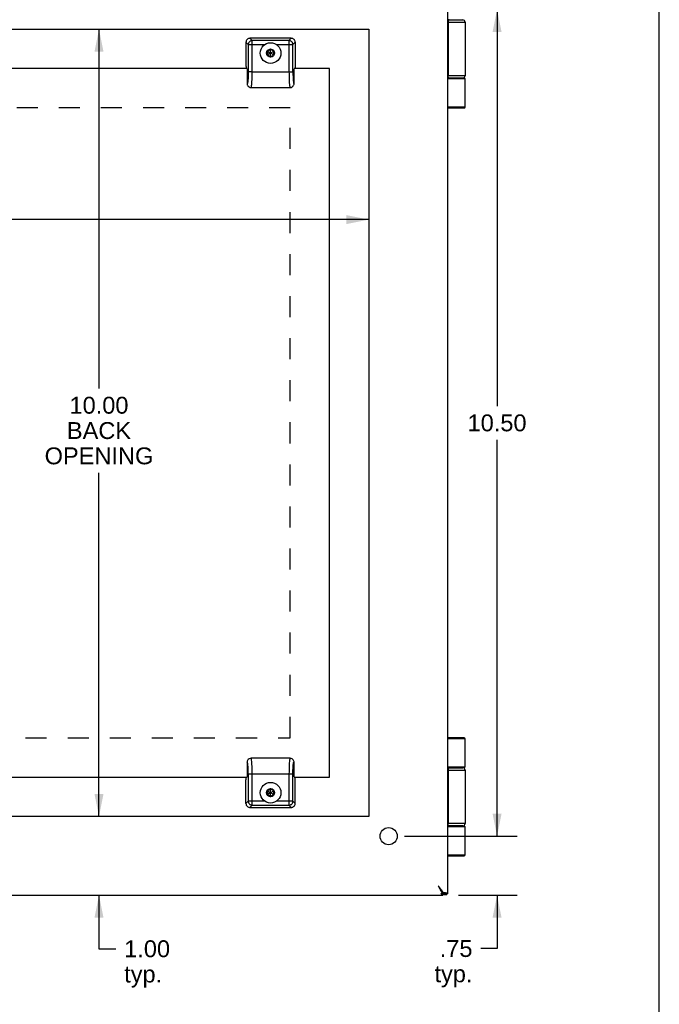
# Model space of a CAD drawing. Header units: inches. Extents: x 0 to 48.6, y 0 to 31.4.
# Tile 11 of 12: x 40.4 to 48.6, y 8.4 to 20.9. Entities that reach past the tile are written whole.
import ezdxf

# ---------------------------------------------------------------- set-up
doc = ezdxf.new("R2010")
doc.units = ezdxf.units.IN
doc.header["$LTSCALE"] = 2.671429
doc.header["$MEASUREMENT"] = 0
doc.linetypes.add('HIDDEN', pattern=[0.2, 0.1, -0.1])
doc.layers.get('0').update_dxf_attribs({"linetype": 'CONTINUOUS'})
for name, color, linetype in [('02___PRT_ALL_AXES', 7, 'CONTINUOUS'), ('DEFAULT_2', 8, 'HIDDEN'), ('DIMENSIONS', 7, 'CONTINUOUS')]:
    doc.layers.add(name, color=color, linetype=linetype)
doc.styles.get("Standard").update_dxf_attribs({"font": 'arial.ttf'})
doc.dimstyles.new('DIMSTYLE_1', dxfattribs={"dimtxt": 0.214286, "dimasz": 0.285714, "dimexe": 0.09, "dimexo": 0.07, "dimgap": 0.0375, "dimtad": 0, "dimtih": 1, "dimtoh": 1, "dimzin": 4, "dimdsep": 46, "dimtxsty": 'Standard', "dimblk": '_FILLED', "dimblk1": '_FILLED', "dimblk2": '_FILLED', "dimcen": 0.09, "dimazin": 1, "dimtfac": 1, "dimtofl": 0, "dimtmove": 0, "dimatfit": 3, "dimldrblk": '_FILLED', "dimfxl": 0, "dimtolj": 1, "dimtzin": 4, "dimarcsym": 0})

# ---------------------------------------------------------------- blocks, each defined once
blk = doc.blocks.new('_FILLED')
at = {"color": 0, "linetype": 'ByBlock'}
blk.add_solid([(0, 0), (-1, 0.2), (-1, -0.2)], dxfattribs=at)
blk = doc.blocks.new('*D3')
at = {"layer": 'DIMENSIONS', "color": 2, "linetype": 'Continuous'}
for p, q in [((45.334, 21.041), (46.768, 21.041)), ((46.511, 21.041), (46.511, 16.005)), ((46.511, 10.541), (46.511, 15.576)), ((45.443, 10.541), (46.768, 10.541))]:
    blk.add_line(p, q, dxfattribs=at)
at = {"layer": 'DIMENSIONS', "color": 2, "linetype": 'Continuous', "xscale": 0.2857142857, "yscale": 0.2857142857, "zscale": 0.2857142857}
for p, rotation in [((46.511, 21.041), 90), ((46.511, 10.541), 270)]:
    blk.add_blockref('_FILLED', p, dxfattribs=dict(at, rotation=rotation))
at = {"layer": 'DIMENSIONS', "color": 2, "linetype": 'Continuous', "insert": (46.511, 15.898), "char_height": 0.2143, "width": 0.74881, "attachment_point": 2, "line_spacing_factor": 0.9}
blk.add_mtext('10.50', dxfattribs=at)
blk = doc.blocks.new('*D4')
at = {"layer": 'DIMENSIONS', "color": 2, "linetype": 'Continuous'}
for p, q in [((46.511, 10.541), (46.511, 11.112)), ((45.334, 10.541), (46.768, 10.541)), ((46.022, 9.791), (46.768, 9.791)), ((46.511, 9.791), (46.511, 9.114)), ((46.511, 9.114), (46.306, 9.114))]:
    blk.add_line(p, q, dxfattribs=at)
at = {"layer": 'DIMENSIONS', "color": 2, "linetype": 'Continuous', "xscale": 0.2857142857, "yscale": 0.2857142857, "zscale": 0.2857142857}
for p, rotation in [((46.511, 10.541), 270), ((46.511, 9.791), 90)]:
    blk.add_blockref('_FILLED', p, dxfattribs=dict(at, rotation=rotation))
at = {"layer": 'DIMENSIONS', "color": 2, "linetype": 'Continuous', "insert": (46.199, 9.221), "char_height": 0.2143, "width": 0.48194, "attachment_point": 3, "line_spacing_factor": 0.9}
blk.add_mtext('.75\\Ptyp.', dxfattribs=at)
blk = doc.blocks.new('*D12')
at = {"layer": 'DIMENSIONS', "color": 2, "linetype": 'Continuous'}
for p, q in [((30.884, 18.373), (36.955, 18.373)), ((44.884, 18.373), (38.814, 18.373))]:
    blk.add_line(p, q, dxfattribs=at)
at = {"layer": 'DIMENSIONS', "color": 2, "linetype": 'Continuous', "xscale": 0.2857142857, "yscale": 0.2857142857, "zscale": 0.2857142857, "rotation": 180}
blk.add_blockref('_FILLED', (30.884, 18.373), dxfattribs=at)
at = {"layer": 'DIMENSIONS', "color": 2, "linetype": 'Continuous', "xscale": 0.2857142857, "yscale": 0.2857142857, "zscale": 0.2857142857}
blk.add_blockref('_FILLED', (44.884, 18.373), dxfattribs=at)
at = {"layer": 'DIMENSIONS', "color": 2, "linetype": 'Continuous', "insert": (37.884, 18.48), "char_height": 0.2143, "width": 1.64498, "attachment_point": 2, "line_spacing_factor": 0.9}
blk.add_mtext('14.00 BACK\\POPENING', dxfattribs=at)
blk = doc.blocks.new('*D13')
at = {"layer": 'DIMENSIONS', "color": 2, "linetype": 'Continuous'}
for p, q in [((41.456, 20.791), (41.456, 16.229)), ((41.456, 10.791), (41.456, 15.158))]:
    blk.add_line(p, q, dxfattribs=at)
at = {"layer": 'DIMENSIONS', "color": 2, "linetype": 'Continuous', "xscale": 0.2857142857, "yscale": 0.2857142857, "zscale": 0.2857142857}
for p, rotation in [((41.456, 20.791), 90), ((41.456, 10.791), 270)]:
    blk.add_blockref('_FILLED', p, dxfattribs=dict(at, rotation=rotation))
at = {"layer": 'DIMENSIONS', "color": 2, "linetype": 'Continuous', "insert": (41.456, 16.122), "char_height": 0.2143, "width": 1.37812, "attachment_point": 2, "line_spacing_factor": 0.9}
blk.add_mtext('10.00\\PBACK\\POPENING', dxfattribs=at)
blk = doc.blocks.new('*D14')
at = {"layer": 'DIMENSIONS', "color": 2, "linetype": 'Continuous'}
for p, q in [((41.456, 10.791), (41.456, 11.362)), ((41.456, 9.791), (41.456, 9.111)), ((41.456, 9.111), (41.669, 9.111))]:
    blk.add_line(p, q, dxfattribs=at)
at = {"layer": 'DIMENSIONS', "color": 2, "linetype": 'Continuous', "xscale": 0.2857142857, "yscale": 0.2857142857, "zscale": 0.2857142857}
for p, rotation in [((41.456, 10.791), 270), ((41.456, 9.791), 90)]:
    blk.add_blockref('_FILLED', p, dxfattribs=dict(at, rotation=rotation))
at = {"layer": 'DIMENSIONS', "color": 2, "linetype": 'Continuous', "insert": (41.776, 9.218), "char_height": 0.2143, "width": 0.58232, "attachment_point": 1, "line_spacing_factor": 0.9}
blk.add_mtext('1.00\\Ptyp.', dxfattribs=at)

msp = doc.modelspace()

# ---------------------------------------------------------------- linework, layer by layer
at = {"color": 7, "linetype": 'Continuous'}
for p, q in [((48.5714, 0), (48.5714, 31.4286)), ((45.8844, 20.9106), (46.0748, 20.9106)), ((45.9008, 20.9106), (45.9004, 20.9106)), ((45.8844, 20.8806), (46.1048, 20.8806)), ((45.8895, 20.2006), (45.8895, 20.8806)), ((45.8899, 20.8806), (45.8899, 20.2006)), ((43.8977, 20.6756), (43.3723, 20.6756)), ((43.3723, 20.6756), (43.4011, 20.6468)), ((43.4011, 20.2506), (43.4011, 20.6468)), ((43.8689, 20.6468), (43.4011, 20.6468)), ((43.8689, 20.6468), (43.8977, 20.6756)), ((43.8689, 20.6468), (43.8689, 20.2506)), ((43.3225, 20.6258), (43.3225, 20.3427)), ((43.3513, 20.597), (43.3225, 20.6258)), ((43.3513, 20.597), (43.3513, 20.2465)), ((43.3513, 20.597), (43.5622, 20.597)), ((43.635, 20.5365), (43.5931, 20.5123)), ((43.5931, 20.4639), (43.6769, 20.5123)), ((43.5931, 20.5123), (43.5931, 20.4639)), ((43.5931, 20.5123), (43.6769, 20.4639)), ((43.635, 20.5337), (43.5955, 20.5109)), ((43.635, 20.4397), (43.635, 20.5365)), ((43.6769, 20.5123), (43.635, 20.5365)), ((43.6746, 20.5109), (43.635, 20.5337)), ((43.6769, 20.4639), (43.6769, 20.5123)), ((43.7078, 20.597), (43.9187, 20.597)), ((43.9475, 20.6258), (43.9187, 20.597)), ((43.9187, 20.2506), (43.9187, 20.597)), ((43.9475, 20.6258), (43.9475, 20.3427)), ((43.5931, 20.4639), (43.635, 20.4397)), ((43.5955, 20.5109), (43.5955, 20.4652)), ((43.5955, 20.4652), (43.635, 20.4424)), ((43.635, 20.4424), (43.6746, 20.4652)), ((43.635, 20.4397), (43.6769, 20.4639)), ((43.6746, 20.5109), (43.6746, 20.4652)), ((43.3262, 20.2969), (43.3325, 20.2906)), ((43.3365, 20.2866), (43.3365, 20.1018)), ((43.9335, 20.1018), (43.9335, 20.2866)), ((43.9375, 20.2906), (43.9438, 20.2969)), ((43.3472, 20.1411), (43.347, 20.139)), ((43.3474, 20.1433), (43.3472, 20.1411)), ((43.3476, 20.1456), (43.3474, 20.1433)), ((43.3478, 20.1479), (43.3476, 20.1456)), ((43.348, 20.1502), (43.3478, 20.1479)), ((43.3481, 20.1526), (43.348, 20.1502)), ((43.3483, 20.155), (43.3481, 20.1526)), ((43.3485, 20.1575), (43.3483, 20.155)), ((43.3487, 20.1613), (43.3485, 20.1575)), ((43.3489, 20.1641), (43.3487, 20.1613)), ((43.3491, 20.1669), (43.3489, 20.1641)), ((43.3493, 20.1702), (43.3491, 20.1669)), ((43.3495, 20.1738), (43.3493, 20.1702)), ((43.3497, 20.1785), (43.3495, 20.1738)), ((43.3497, 20.1785), (43.3497, 20.1785)), ((43.3503, 20.192), (43.3502, 20.1887)), ((43.3504, 20.1954), (43.3503, 20.192)), ((43.3505, 20.1995), (43.3504, 20.1954)), ((43.3506, 20.2026), (43.3505, 20.1995)), ((43.3507, 20.2062), (43.3506, 20.2026)), ((43.3508, 20.21), (43.3507, 20.2062)), ((43.3509, 20.2143), (43.3508, 20.21)), ((43.351, 20.2189), (43.3509, 20.2143)), ((43.3511, 20.2226), (43.351, 20.2189)), ((43.3512, 20.2295), (43.3511, 20.2261)), ((43.3511, 20.2261), (43.3511, 20.2226)), ((43.3513, 20.2377), (43.3512, 20.2329)), ((43.3512, 20.2329), (43.3512, 20.2295)), ((43.3674, 20.2506), (43.3513, 20.2506)), ((43.3513, 20.2465), (43.3513, 20.2422)), ((43.3513, 20.2422), (43.3513, 20.2377)), ((43.4011, 20.2506), (43.3674, 20.2506)), ((43.4011, 20.2506), (43.9187, 20.2506)), ((46.1048, 20.2006), (45.8844, 20.2006)), ((46.0748, 20.1706), (45.8844, 20.1706)), ((45.8844, 20.1656), (46.1048, 20.1656)), ((45.9008, 20.1706), (45.9004, 20.1706)), ((43.3376, 20.1007), (43.3376, 20.1007)), ((43.388, 20.0506), (43.882, 20.0506)), ((43.388, 20.0506), (43.388, 20.0506)), ((43.8819, 20.0506), (43.882, 20.0506)), ((45.8844, 19.8036), (46.1048, 19.8036)), ((45.8844, 19.7906), (46.0918, 19.7906)), ((46.0918, 11.7906), (45.8844, 11.7906)), ((46.1048, 11.7776), (45.8844, 11.7776)), ((43.882, 11.5306), (43.388, 11.5306)), ((43.3881, 11.5306), (43.388, 11.5306)), ((43.882, 11.5306), (43.882, 11.5306)), ((43.3365, 11.4793), (43.3365, 11.2946)), ((43.9194, 11.3785), (43.9195, 11.3817)), ((43.9195, 11.3817), (43.9196, 11.3858)), ((43.9196, 11.3858), (43.9197, 11.3891)), ((43.9197, 11.3891), (43.9199, 11.3924)), ((43.9203, 11.4027), (43.9205, 11.4073)), ((43.9203, 11.4025), (43.9203, 11.4026)), ((43.9203, 11.4025), (43.9203, 11.4025)), ((43.9205, 11.4073), (43.9207, 11.411)), ((43.9207, 11.411), (43.9209, 11.4143)), ((43.9209, 11.4143), (43.9211, 11.417)), ((43.9211, 11.417), (43.9213, 11.4199)), ((43.9213, 11.4199), (43.9215, 11.4237)), ((43.9215, 11.4237), (43.9217, 11.4261)), ((43.9217, 11.4261), (43.9219, 11.4286)), ((43.9219, 11.4286), (43.9221, 11.431)), ((43.9221, 11.431), (43.9223, 11.4333)), ((43.9223, 11.4333), (43.9224, 11.4356)), ((43.9224, 11.4356), (43.9226, 11.4379)), ((43.9226, 11.4379), (43.9228, 11.4401)), ((43.9228, 11.4401), (43.923, 11.4421)), ((43.9324, 11.4804), (43.9324, 11.4804)), ((43.9335, 11.2946), (43.9335, 11.4793)), ((46.1048, 11.4156), (45.8844, 11.4156)), ((45.8844, 11.4106), (46.0748, 11.4106)), ((45.9008, 11.4106), (45.9004, 11.4106)), ((43.3325, 11.2906), (43.3262, 11.2843)), ((43.3513, 11.3306), (43.8689, 11.3306)), ((43.3513, 11.3306), (43.3513, 10.9842)), ((43.4011, 10.9344), (43.4011, 11.3306)), ((43.8689, 11.3306), (43.9027, 11.3306)), ((43.8689, 11.3306), (43.8689, 10.9344)), ((43.9027, 11.3306), (43.9187, 11.3306)), ((43.9187, 11.3435), (43.9188, 11.3483)), ((43.9187, 11.3389), (43.9187, 11.3435)), ((43.9187, 11.3346), (43.9187, 11.3389)), ((43.9187, 10.9842), (43.9187, 11.3346)), ((43.9188, 11.3516), (43.9189, 11.3551)), ((43.9188, 11.3483), (43.9188, 11.3516)), ((43.9189, 11.3586), (43.919, 11.3622)), ((43.9189, 11.3551), (43.9189, 11.3586)), ((43.919, 11.3622), (43.9191, 11.3669)), ((43.9191, 11.3669), (43.9192, 11.3711)), ((43.9192, 11.3711), (43.9193, 11.375)), ((43.9193, 11.375), (43.9194, 11.3785)), ((43.9438, 11.2843), (43.9375, 11.2906)), ((45.8844, 11.3806), (46.1048, 11.3806)), ((45.8895, 10.7006), (45.8895, 11.3806)), ((45.8899, 11.3806), (45.8899, 10.7006)), ((43.3225, 10.9554), (43.3225, 11.2384)), ((43.635, 11.1415), (43.5931, 11.1173)), ((43.635, 11.1387), (43.5955, 11.1159)), ((43.6769, 11.1173), (43.635, 11.1415)), ((43.635, 11.0447), (43.635, 11.1415)), ((43.6746, 11.1159), (43.635, 11.1387)), ((43.9475, 10.9554), (43.9475, 11.2384)), ((43.5931, 11.1173), (43.6769, 11.0689)), ((43.5931, 11.1173), (43.5931, 11.0689)), ((43.5931, 11.0689), (43.6769, 11.1173)), ((43.5931, 11.0689), (43.635, 11.0447)), ((43.5955, 11.1159), (43.5955, 11.0702)), ((43.5955, 11.0702), (43.635, 11.0474)), ((43.635, 11.0474), (43.6746, 11.0702)), ((43.635, 11.0447), (43.6769, 11.0689)), ((43.6746, 11.1159), (43.6746, 11.0702)), ((43.6769, 11.0689), (43.6769, 11.1173)), ((43.3225, 10.9554), (43.3513, 10.9842)), ((43.5622, 10.9842), (43.3513, 10.9842)), ((43.4011, 10.9344), (43.3723, 10.9056)), ((43.3723, 10.9056), (43.8977, 10.9056)), ((43.4011, 10.9344), (43.8689, 10.9344)), ((43.9187, 10.9842), (43.7078, 10.9842)), ((43.8977, 10.9056), (43.8689, 10.9344)), ((43.9187, 10.9842), (43.9475, 10.9554)), ((46.1048, 10.7006), (45.8844, 10.7006)), ((46.0748, 10.6706), (45.8844, 10.6706)), ((45.8844, 10.6656), (46.1048, 10.6656)), ((45.9008, 10.6706), (45.9004, 10.6706)), ((45.8844, 10.3036), (46.1048, 10.3036)), ((45.8844, 10.2906), (46.0918, 10.2906)), ((45.8017, 9.8102), (45.8017, 9.8117)), ((45.8159, 9.7932), (45.8159, 9.8128)), ((45.8315, 9.8192), (45.8198, 9.8192)), ((45.8198, 9.8127), (45.8198, 9.8189)), ((45.8219, 9.7906), (45.8219, 9.8188)), ((45.8844, 9.8187), (45.8244, 9.8187)), ((45.8244, 9.7906), (45.8244, 9.8187)), ((45.8844, 9.811), (45.8244, 9.811)), ((45.8838, 9.8109), (45.8244, 9.8109)), ((45.8731, 9.8022), (45.8244, 9.8022)), ((45.8244, 9.7988), (45.8654, 9.7988))]:
    msp.add_line(p, q, dxfattribs=at)
at = {"color": 3, "linetype": 'Continuous'}
for p, q in [((45.8844, 9.811), (45.8844, 21.7702)), ((43.3365, 20.2906), (33.0585, 20.2906)), ((44.385, 20.2906), (43.9335, 20.2906)), ((44.385, 11.2906), (44.385, 20.2906)), ((33.0585, 11.2906), (43.3365, 11.2906)), ((43.9335, 11.2906), (44.385, 11.2906)), ((45.7644, 9.9106), (45.7694, 9.9002)), ((29.9444, 9.7906), (45.8244, 9.7906)), ((45.8198, 9.8127), (45.806, 9.8128)), ((45.8568, 9.819), (45.8315, 9.8192)), ((45.8704, 9.8189), (45.8568, 9.819)), ((45.8764, 9.8189), (45.8704, 9.8189)), ((45.8796, 9.8188), (45.8764, 9.8189)), ((45.8838, 9.8109), (45.8834, 9.8108))]:
    msp.add_line(p, q, dxfattribs=at)
at = {"color": 7, "linetype": 'Continuous'}
for points in [[(45.9004, 20.9106), (45.9, 20.9106), (45.8996, 20.9105), (45.8992, 20.9104), (45.8988, 20.9102), (45.8984, 20.9101), (45.898, 20.9098), (45.8976, 20.9096), (45.8972, 20.9092), (45.8968, 20.9089), (45.8964, 20.9085), (45.896, 20.9081), (45.8957, 20.9076), (45.8953, 20.9071), (45.8949, 20.9066), (45.8946, 20.906), (45.8943, 20.9054), (45.8939, 20.9047), (45.8936, 20.904), (45.8933, 20.9033), (45.893, 20.9026), (45.8927, 20.9018), (45.8924, 20.901), (45.8921, 20.9001), (45.8919, 20.8993), (45.8916, 20.8984), (45.8914, 20.8975), (45.8912, 20.8965), (45.8909, 20.8956), (45.8907, 20.8946), (45.8906, 20.8936), (45.8904, 20.8926), (45.8902, 20.8915), (45.8901, 20.8905), (45.89, 20.8894), (45.8899, 20.8883), (45.8898, 20.8873), (45.8897, 20.8862), (45.8896, 20.8851), (45.8895, 20.8839), (45.8895, 20.8828), (45.8895, 20.8817), (45.8895, 20.8806)], [(45.9004, 20.9106), (45.9, 20.9105), (45.8996, 20.9104), (45.8992, 20.9102), (45.8988, 20.9101), (45.8984, 20.9098), (45.898, 20.9096), (45.8976, 20.9092), (45.8972, 20.9089), (45.8968, 20.9085), (45.8964, 20.9081), (45.8961, 20.9076), (45.8957, 20.9071), (45.8953, 20.9066), (45.895, 20.906), (45.8946, 20.9054), (45.8943, 20.9047), (45.894, 20.904), (45.8937, 20.9033), (45.8934, 20.9026), (45.8931, 20.9018), (45.8928, 20.901), (45.8925, 20.9001), (45.8923, 20.8993), (45.892, 20.8984), (45.8918, 20.8975), (45.8915, 20.8965), (45.8913, 20.8956), (45.8911, 20.8946), (45.891, 20.8936), (45.8908, 20.8926), (45.8906, 20.8915), (45.8905, 20.8905), (45.8904, 20.8894), (45.8902, 20.8883), (45.8901, 20.8873), (45.8901, 20.8862), (45.89, 20.8851), (45.8899, 20.8839), (45.8899, 20.8828), (45.8899, 20.8817), (45.8899, 20.8806)], [(43.3371, 20.661), (43.3328, 20.6561), (43.3292, 20.6507), (43.3263, 20.6449), (43.3242, 20.6387), (43.3229, 20.6323), (43.3225, 20.6258)], [(43.3723, 20.6756), (43.3657, 20.6751), (43.3594, 20.6739), (43.3532, 20.6718), (43.3474, 20.6689), (43.342, 20.6653), (43.3371, 20.661)], [(43.4011, 20.6468), (43.3947, 20.6463), (43.3883, 20.645), (43.3822, 20.6429), (43.3763, 20.64), (43.3709, 20.6363), (43.366, 20.632)], [(43.904, 20.632), (43.8991, 20.6363), (43.8937, 20.64), (43.8879, 20.6429), (43.8817, 20.645), (43.8754, 20.6463), (43.8689, 20.6468)], [(43.9329, 20.661), (43.928, 20.6653), (43.9226, 20.6689), (43.9168, 20.6718), (43.9106, 20.6739), (43.9043, 20.6751), (43.8977, 20.6756)], [(43.9475, 20.6258), (43.9471, 20.6323), (43.9458, 20.6387), (43.9437, 20.6449), (43.9408, 20.6507), (43.9372, 20.6561), (43.9329, 20.661)], [(43.366, 20.632), (43.3617, 20.6272), (43.3581, 20.6218), (43.3552, 20.6159), (43.3531, 20.6098), (43.3518, 20.6034), (43.3513, 20.597)], [(43.9187, 20.597), (43.9182, 20.6034), (43.9169, 20.6098), (43.9148, 20.6159), (43.9119, 20.6218), (43.9083, 20.6272), (43.904, 20.632)], [(43.9464, 20.3117), (43.9461, 20.3077), (43.9457, 20.3043), (43.9453, 20.3015), (43.9448, 20.2993), (43.9443, 20.2978), (43.9438, 20.2969)], [(43.9475, 20.3427), (43.9475, 20.337), (43.9474, 20.3315), (43.9472, 20.3261), (43.947, 20.3209), (43.9468, 20.3161), (43.9464, 20.3117)], [(43.347, 20.139), (43.3467, 20.1362), (43.3465, 20.1343), (43.3463, 20.1325), (43.3461, 20.1307), (43.3459, 20.1289), (43.3457, 20.1272), (43.3454, 20.1255), (43.3452, 20.1238), (43.345, 20.1222), (43.3447, 20.1206), (43.3445, 20.119), (43.3442, 20.1175), (43.344, 20.116), (43.3437, 20.1145), (43.3435, 20.1131), (43.3432, 20.1118), (43.3429, 20.1105), (43.3426, 20.1093), (43.3423, 20.1081), (43.342, 20.1071), (43.3419, 20.1065)], [(43.3502, 20.1887), (43.3498, 20.1803), (43.3497, 20.1785)], [(43.3973, 20.1092), (43.3984, 20.1287), (43.3994, 20.1501), (43.4001, 20.1728), (43.4006, 20.1971), (43.401, 20.2232), (43.4011, 20.2506)], [(43.8689, 20.2506), (43.869, 20.2245), (43.8693, 20.1988), (43.8699, 20.174), (43.8706, 20.1505), (43.8716, 20.1288), (43.8727, 20.1092)], [(43.9187, 20.2506), (43.919, 20.2179), (43.9199, 20.1883), (43.9213, 20.1611), (43.9231, 20.138), (43.9254, 20.1198), (43.9279, 20.1073), (43.9306, 20.1014), (43.9335, 20.1018)], [(45.9004, 20.1706), (45.9, 20.1706), (45.8996, 20.1707), (45.8992, 20.1708), (45.8988, 20.1709), (45.8984, 20.1711), (45.898, 20.1713), (45.8976, 20.1716), (45.8972, 20.1719), (45.8968, 20.1723), (45.8964, 20.1727), (45.896, 20.1731), (45.8957, 20.1735), (45.8953, 20.1741), (45.8949, 20.1746), (45.8946, 20.1752), (45.8943, 20.1758), (45.8939, 20.1764), (45.8936, 20.1771), (45.8933, 20.1778), (45.893, 20.1786), (45.8927, 20.1794), (45.8924, 20.1802), (45.8921, 20.181), (45.8919, 20.1819), (45.8916, 20.1828), (45.8914, 20.1837), (45.8912, 20.1846), (45.8909, 20.1856), (45.8907, 20.1866), (45.8906, 20.1876), (45.8904, 20.1886), (45.8902, 20.1896), (45.8901, 20.1907), (45.89, 20.1917), (45.8899, 20.1928), (45.8898, 20.1939), (45.8897, 20.195), (45.8896, 20.1961), (45.8895, 20.1972), (45.8895, 20.1983), (45.8895, 20.1995), (45.8895, 20.2006)], [(45.9004, 20.1706), (45.9, 20.1707), (45.8996, 20.1708), (45.8992, 20.1709), (45.8988, 20.1711), (45.8984, 20.1713), (45.898, 20.1716), (45.8976, 20.1719), (45.8972, 20.1723), (45.8968, 20.1727), (45.8964, 20.1731), (45.8961, 20.1735), (45.8957, 20.1741), (45.8953, 20.1746), (45.895, 20.1752), (45.8946, 20.1758), (45.8943, 20.1764), (45.894, 20.1771), (45.8937, 20.1778), (45.8934, 20.1786), (45.8931, 20.1794), (45.8928, 20.1802), (45.8925, 20.181), (45.8923, 20.1819), (45.892, 20.1828), (45.8918, 20.1837), (45.8915, 20.1846), (45.8913, 20.1856), (45.8911, 20.1866), (45.891, 20.1876), (45.8908, 20.1886), (45.8906, 20.1896), (45.8905, 20.1907), (45.8904, 20.1917), (45.8902, 20.1928), (45.8901, 20.1939), (45.8901, 20.195), (45.89, 20.1961), (45.8899, 20.1972), (45.8899, 20.1983), (45.8899, 20.1995), (45.8899, 20.2006)], [(46.0253, 20.1671), (46.0254, 20.1671), (46.0256, 20.167), (46.0259, 20.1669), (46.0262, 20.1668), (46.0264, 20.1667), (46.0267, 20.1666), (46.0271, 20.1665), (46.0274, 20.1664), (46.0277, 20.1663), (46.0281, 20.1662), (46.0284, 20.1662), (46.0288, 20.1661), (46.0292, 20.166), (46.0296, 20.1659), (46.0301, 20.1659), (46.0305, 20.1658), (46.031, 20.1658), (46.0315, 20.1657), (46.032, 20.1657), (46.0326, 20.1657), (46.0332, 20.1656), (46.0337, 20.1656), (46.0343, 20.1656), (46.0349, 20.1656)], [(43.3365, 20.1018), (43.3372, 20.0939), (43.339, 20.0863), (43.342, 20.0789), (43.3462, 20.0721), (43.3484, 20.0693)], [(43.3376, 20.1007), (43.3376, 20.1007), (43.3376, 20.1007), (43.3376, 20.1007), (43.3375, 20.1008), (43.3374, 20.1008), (43.3372, 20.101), (43.3369, 20.1014), (43.3365, 20.1018)], [(43.3391, 20.1009), (43.3391, 20.1009), (43.339, 20.1009), (43.3389, 20.1008), (43.3389, 20.1008), (43.3388, 20.1007), (43.3387, 20.1007), (43.3387, 20.1007), (43.3386, 20.1006), (43.3385, 20.1006), (43.3384, 20.1006), (43.3384, 20.1006), (43.3383, 20.1006), (43.3382, 20.1006), (43.3381, 20.1006), (43.3381, 20.1006), (43.338, 20.1006), (43.3379, 20.1006), (43.3378, 20.1006), (43.3377, 20.1007), (43.3377, 20.1007), (43.3376, 20.1007), (43.3376, 20.1007), (43.3376, 20.1007), (43.3376, 20.1007)], [(43.3419, 20.1065), (43.3416, 20.1058), (43.3415, 20.1054), (43.3413, 20.105), (43.3412, 20.1046), (43.3411, 20.1042), (43.3409, 20.1039), (43.3408, 20.1036), (43.3407, 20.1033), (43.3405, 20.103), (43.3404, 20.1027), (43.3403, 20.1024), (43.3401, 20.1022), (43.34, 20.102), (43.3398, 20.1018), (43.3397, 20.1016), (43.3396, 20.1014), (43.3394, 20.1012), (43.3393, 20.1011), (43.3392, 20.101), (43.3391, 20.1009)], [(43.3484, 20.0693), (43.351, 20.0664), (43.3612, 20.0582), (43.374, 20.0526), (43.388, 20.0506)], [(43.388, 20.0506), (43.3888, 20.051), (43.3906, 20.0546), (43.3924, 20.0624), (43.3942, 20.0743), (43.3958, 20.09), (43.3973, 20.1092)], [(43.8727, 20.1092), (43.8742, 20.0905), (43.8757, 20.075), (43.8775, 20.063), (43.8793, 20.0549), (43.8811, 20.051), (43.8819, 20.0506)], [(43.8819, 20.0506), (43.8961, 20.0526), (43.9089, 20.0583), (43.9192, 20.0666), (43.9219, 20.0696)], [(43.9219, 20.0696), (43.9237, 20.072), (43.9279, 20.0789), (43.931, 20.0863), (43.9328, 20.0939), (43.9335, 20.1018)], [(43.3481, 11.5115), (43.3463, 11.5092), (43.3421, 11.5023), (43.339, 11.4949), (43.3372, 11.4872), (43.3365, 11.4793)], [(43.3881, 11.5306), (43.3739, 11.5285), (43.3611, 11.5229), (43.3508, 11.5146), (43.3481, 11.5115)], [(43.3973, 11.472), (43.3959, 11.4906), (43.3943, 11.5061), (43.3925, 11.5182), (43.3907, 11.5263), (43.3889, 11.5302), (43.3881, 11.5306)], [(43.882, 11.5306), (43.8812, 11.5302), (43.8794, 11.5266), (43.8776, 11.5188), (43.8758, 11.5068), (43.8742, 11.4912), (43.8727, 11.472)], [(43.9217, 11.5119), (43.9191, 11.5148), (43.9088, 11.523), (43.896, 11.5286), (43.882, 11.5306)], [(43.9335, 11.4793), (43.9329, 11.4872), (43.931, 11.4948), (43.928, 11.5022), (43.9238, 11.5091), (43.9217, 11.5119)], [(43.3513, 11.3306), (43.351, 11.3632), (43.3501, 11.3929), (43.3487, 11.42), (43.3469, 11.4432), (43.3446, 11.4613), (43.3421, 11.4739), (43.3394, 11.4797), (43.3365, 11.4793)], [(43.4011, 11.3306), (43.401, 11.3567), (43.4007, 11.3824), (43.4001, 11.4072), (43.3994, 11.4307), (43.3984, 11.4524), (43.3973, 11.472)], [(43.8727, 11.472), (43.8716, 11.4525), (43.8707, 11.4311), (43.8699, 11.4083), (43.8694, 11.384), (43.8691, 11.3579), (43.8689, 11.3306)], [(43.9199, 11.3924), (43.9202, 11.4009), (43.9203, 11.4025)], [(43.9203, 11.4026), (43.9203, 11.4027), (43.9203, 11.4027)], [(43.923, 11.4421), (43.9233, 11.445), (43.9235, 11.4469), (43.9237, 11.4487), (43.9239, 11.4505), (43.9241, 11.4522), (43.9244, 11.454), (43.9246, 11.4557), (43.9248, 11.4573), (43.925, 11.459), (43.9253, 11.4606), (43.9255, 11.4622), (43.9258, 11.4637), (43.926, 11.4652), (43.9263, 11.4666), (43.9266, 11.468), (43.9268, 11.4693), (43.9271, 11.4706), (43.9274, 11.4718), (43.9277, 11.4731), (43.928, 11.4741), (43.9281, 11.4746)], [(43.9281, 11.4746), (43.9284, 11.4754), (43.9285, 11.4758), (43.9287, 11.4762), (43.9288, 11.4766), (43.9289, 11.4769), (43.9291, 11.4773), (43.9292, 11.4776), (43.9293, 11.4779), (43.9295, 11.4782), (43.9296, 11.4785), (43.9298, 11.4787), (43.9299, 11.479), (43.93, 11.4792), (43.9302, 11.4794), (43.9303, 11.4796), (43.9304, 11.4798), (43.9306, 11.4799), (43.9307, 11.4801), (43.9308, 11.4801), (43.9309, 11.4802)], [(43.9309, 11.4802), (43.931, 11.4803), (43.931, 11.4803), (43.9311, 11.4803), (43.9312, 11.4804), (43.9312, 11.4804), (43.9313, 11.4805), (43.9314, 11.4805), (43.9314, 11.4805), (43.9315, 11.4805), (43.9316, 11.4806), (43.9316, 11.4806), (43.9317, 11.4806), (43.9318, 11.4806), (43.9319, 11.4806), (43.932, 11.4806), (43.932, 11.4806), (43.9321, 11.4805), (43.9322, 11.4805), (43.9323, 11.4805), (43.9323, 11.4805), (43.9324, 11.4804), (43.9324, 11.4804), (43.9324, 11.4804), (43.9324, 11.4804)], [(43.9324, 11.4804), (43.9324, 11.4804), (43.9324, 11.4804), (43.9324, 11.4804), (43.9325, 11.4804), (43.9326, 11.4803), (43.9328, 11.4801), (43.9331, 11.4798), (43.9335, 11.4793)], [(45.9004, 11.4106), (45.9, 11.4106), (45.8996, 11.4105), (45.8992, 11.4104), (45.8988, 11.4102), (45.8984, 11.4101), (45.898, 11.4098), (45.8976, 11.4096), (45.8972, 11.4092), (45.8968, 11.4089), (45.8964, 11.4085), (45.896, 11.4081), (45.8957, 11.4076), (45.8953, 11.4071), (45.8949, 11.4066), (45.8946, 11.406), (45.8943, 11.4054), (45.8939, 11.4047), (45.8936, 11.404), (45.8933, 11.4033), (45.893, 11.4026), (45.8927, 11.4018), (45.8924, 11.401), (45.8921, 11.4001), (45.8919, 11.3993), (45.8916, 11.3984), (45.8914, 11.3975), (45.8912, 11.3965), (45.8909, 11.3956), (45.8907, 11.3946), (45.8906, 11.3936), (45.8904, 11.3926), (45.8902, 11.3915), (45.8901, 11.3905), (45.89, 11.3894), (45.8899, 11.3883), (45.8898, 11.3873), (45.8897, 11.3862), (45.8896, 11.3851), (45.8895, 11.3839), (45.8895, 11.3828), (45.8895, 11.3817), (45.8895, 11.3806)], [(45.9004, 11.4106), (45.9, 11.4105), (45.8996, 11.4104), (45.8992, 11.4102), (45.8988, 11.4101), (45.8984, 11.4098), (45.898, 11.4096), (45.8976, 11.4092), (45.8972, 11.4089), (45.8968, 11.4085), (45.8964, 11.4081), (45.8961, 11.4076), (45.8957, 11.4071), (45.8953, 11.4066), (45.895, 11.406), (45.8946, 11.4054), (45.8943, 11.4047), (45.894, 11.404), (45.8937, 11.4033), (45.8934, 11.4026), (45.8931, 11.4018), (45.8928, 11.401), (45.8925, 11.4001), (45.8923, 11.3993), (45.892, 11.3984), (45.8918, 11.3975), (45.8915, 11.3965), (45.8913, 11.3956), (45.8911, 11.3946), (45.891, 11.3936), (45.8908, 11.3926), (45.8906, 11.3915), (45.8905, 11.3905), (45.8904, 11.3894), (45.8902, 11.3883), (45.8901, 11.3873), (45.8901, 11.3862), (45.89, 11.3851), (45.8899, 11.3839), (45.8899, 11.3828), (45.8899, 11.3817), (45.8899, 11.3806)], [(46.0349, 11.4156), (46.0343, 11.4156), (46.0337, 11.4156), (46.0332, 11.4155), (46.0326, 11.4155), (46.032, 11.4155), (46.0315, 11.4154), (46.031, 11.4154), (46.0305, 11.4153), (46.0301, 11.4153), (46.0296, 11.4152), (46.0292, 11.4151), (46.0288, 11.4151), (46.0284, 11.415), (46.0281, 11.4149), (46.0277, 11.4148), (46.0274, 11.4148), (46.0271, 11.4147), (46.0267, 11.4146), (46.0264, 11.4145), (46.0262, 11.4144), (46.0259, 11.4143), (46.0256, 11.4142), (46.0254, 11.4141), (46.0253, 11.414)], [(43.3225, 11.2384), (43.3225, 11.2441), (43.3226, 11.2497), (43.3228, 11.2551), (43.323, 11.2603), (43.3233, 11.265), (43.3236, 11.2695)], [(43.3236, 11.2695), (43.3239, 11.2735), (43.3243, 11.2769), (43.3248, 11.2797), (43.3252, 11.2819), (43.3257, 11.2834), (43.3262, 11.2843)], [(43.3225, 10.9554), (43.3229, 10.9488), (43.3242, 10.9425), (43.3263, 10.9363), (43.3292, 10.9304), (43.3328, 10.9251), (43.3371, 10.9202)], [(43.3371, 10.9202), (43.342, 10.9158), (43.3474, 10.9122), (43.3532, 10.9094), (43.3594, 10.9073), (43.3657, 10.906), (43.3723, 10.9056)], [(43.3513, 10.9842), (43.3518, 10.9777), (43.3531, 10.9714), (43.3552, 10.9652), (43.3581, 10.9594), (43.3617, 10.954), (43.366, 10.9491)], [(43.366, 10.9491), (43.3709, 10.9448), (43.3763, 10.9412), (43.3822, 10.9383), (43.3883, 10.9362), (43.3947, 10.9349), (43.4011, 10.9344)], [(43.8689, 10.9344), (43.8754, 10.9349), (43.8817, 10.9362), (43.8879, 10.9383), (43.8937, 10.9412), (43.8991, 10.9448), (43.904, 10.9491)], [(43.8977, 10.9056), (43.9043, 10.906), (43.9106, 10.9073), (43.9168, 10.9094), (43.9226, 10.9122), (43.928, 10.9158), (43.9329, 10.9202)], [(43.904, 10.9491), (43.9083, 10.954), (43.9119, 10.9594), (43.9148, 10.9652), (43.9169, 10.9714), (43.9182, 10.9777), (43.9187, 10.9842)], [(43.9329, 10.9202), (43.9372, 10.9251), (43.9408, 10.9304), (43.9437, 10.9363), (43.9458, 10.9425), (43.9471, 10.9488), (43.9475, 10.9554)], [(45.9004, 10.6706), (45.9, 10.6706), (45.8996, 10.6707), (45.8992, 10.6708), (45.8988, 10.6709), (45.8984, 10.6711), (45.898, 10.6713), (45.8976, 10.6716), (45.8972, 10.6719), (45.8968, 10.6723), (45.8964, 10.6727), (45.896, 10.6731), (45.8957, 10.6735), (45.8953, 10.6741), (45.8949, 10.6746), (45.8946, 10.6752), (45.8943, 10.6758), (45.8939, 10.6764), (45.8936, 10.6771), (45.8933, 10.6778), (45.893, 10.6786), (45.8927, 10.6794), (45.8924, 10.6802), (45.8921, 10.681), (45.8919, 10.6819), (45.8916, 10.6828), (45.8914, 10.6837), (45.8912, 10.6846), (45.8909, 10.6856), (45.8907, 10.6866), (45.8906, 10.6876), (45.8904, 10.6886), (45.8902, 10.6896), (45.8901, 10.6907), (45.89, 10.6917), (45.8899, 10.6928), (45.8898, 10.6939), (45.8897, 10.695), (45.8896, 10.6961), (45.8895, 10.6972), (45.8895, 10.6983), (45.8895, 10.6995), (45.8895, 10.7006)], [(45.9004, 10.6706), (45.9, 10.6707), (45.8996, 10.6708), (45.8992, 10.6709), (45.8988, 10.6711), (45.8984, 10.6713), (45.898, 10.6716), (45.8976, 10.6719), (45.8972, 10.6723), (45.8968, 10.6727), (45.8964, 10.6731), (45.8961, 10.6735), (45.8957, 10.6741), (45.8953, 10.6746), (45.895, 10.6752), (45.8946, 10.6758), (45.8943, 10.6764), (45.894, 10.6771), (45.8937, 10.6778), (45.8934, 10.6786), (45.8931, 10.6794), (45.8928, 10.6802), (45.8925, 10.681), (45.8923, 10.6819), (45.892, 10.6828), (45.8918, 10.6837), (45.8915, 10.6846), (45.8913, 10.6856), (45.8911, 10.6866), (45.891, 10.6876), (45.8908, 10.6886), (45.8906, 10.6896), (45.8905, 10.6907), (45.8904, 10.6917), (45.8902, 10.6928), (45.8901, 10.6939), (45.8901, 10.695), (45.89, 10.6961), (45.8899, 10.6972), (45.8899, 10.6983), (45.8899, 10.6995), (45.8899, 10.7006)], [(46.0253, 10.6671), (46.0254, 10.6671), (46.0256, 10.667), (46.0259, 10.6669), (46.0262, 10.6668), (46.0264, 10.6667), (46.0267, 10.6666), (46.0271, 10.6665), (46.0274, 10.6664), (46.0277, 10.6663), (46.0281, 10.6662), (46.0284, 10.6662), (46.0288, 10.6661), (46.0292, 10.666), (46.0296, 10.6659), (46.0301, 10.6659), (46.0305, 10.6658), (46.031, 10.6658), (46.0315, 10.6657), (46.032, 10.6657), (46.0326, 10.6657), (46.0332, 10.6656), (46.0337, 10.6656), (46.0343, 10.6656), (46.0349, 10.6656)], [(45.8244, 9.8187), (45.8243, 9.8187), (45.8241, 9.8187), (45.8238, 9.8188), (45.8233, 9.8188), (45.8226, 9.8188), (45.8218, 9.8188), (45.8209, 9.8189), (45.8198, 9.8189)]]:
    msp.add_lwpolyline(points, dxfattribs=at)
at = {"color": 3, "linetype": 'Continuous'}
for points in [[(45.7644, 9.9106), (45.7703, 9.903), (45.7763, 9.8953), (45.7822, 9.8877), (45.788, 9.8801), (45.7938, 9.8725), (45.7995, 9.8649), (45.8051, 9.8573), (45.8107, 9.8497), (45.8161, 9.842), (45.8214, 9.8344), (45.8265, 9.8268), (45.8315, 9.8192)], [(45.7694, 9.9002), (45.772, 9.895), (45.7745, 9.8899), (45.777, 9.8848), (45.7795, 9.8797), (45.782, 9.8747), (45.7845, 9.8698), (45.7871, 9.865), (45.7896, 9.8602), (45.7921, 9.8555), (45.7946, 9.8509), (45.7971, 9.8465), (45.7997, 9.8422), (45.8022, 9.838), (45.8047, 9.8339), (45.8072, 9.83), (45.8097, 9.8262), (45.8122, 9.8226), (45.8148, 9.8191), (45.8173, 9.8158), (45.8198, 9.8127)], [(45.8015, 9.8109), (45.8015, 9.811), (45.8016, 9.8113)], [(45.8017, 9.8102), (45.8016, 9.8104), (45.8016, 9.8106), (45.8015, 9.8108), (45.8015, 9.8109)], [(45.8016, 9.8113), (45.8016, 9.8115), (45.8017, 9.8117), (45.8019, 9.8119), (45.802, 9.8121)], [(45.8017, 9.8102), (45.8032, 9.8078), (45.8046, 9.8056), (45.806, 9.8035), (45.8074, 9.8016), (45.8088, 9.7998), (45.8102, 9.7982), (45.8116, 9.7967), (45.813, 9.7954), (45.8145, 9.7942), (45.8159, 9.7932)], [(45.802, 9.8121), (45.8022, 9.8123), (45.8024, 9.8124), (45.8026, 9.8126), (45.8028, 9.8127), (45.8031, 9.8128), (45.8033, 9.8129), (45.8035, 9.813), (45.8038, 9.813), (45.804, 9.813), (45.8043, 9.8131), (45.8045, 9.8131), (45.8048, 9.8131), (45.805, 9.813), (45.8053, 9.813), (45.8055, 9.813), (45.8058, 9.8129), (45.806, 9.8128)], [(45.8159, 9.7932), (45.8171, 9.7924), (45.8183, 9.7918), (45.8194, 9.7912), (45.8203, 9.7909), (45.8212, 9.7907), (45.8219, 9.7906)], [(45.8654, 9.7988), (45.8661, 9.7989), (45.8672, 9.799), (45.8682, 9.7992), (45.8691, 9.7995), (45.87, 9.7999), (45.8709, 9.8003), (45.8716, 9.8009), (45.8724, 9.8015), (45.8731, 9.8022)], [(45.8834, 9.8108), (45.8829, 9.8106), (45.8823, 9.8103), (45.8816, 9.8099), (45.8807, 9.8093), (45.8799, 9.8086), (45.8789, 9.8079), (45.8778, 9.8069), (45.8767, 9.8059), (45.8755, 9.8048), (45.8743, 9.8035), (45.8731, 9.8022)], [(45.8844, 9.8187), (45.8843, 9.8187), (45.884, 9.8187), (45.8835, 9.8187), (45.8828, 9.8188), (45.8819, 9.8188), (45.8796, 9.8188)], [(45.8844, 9.811), (45.8844, 9.8109), (45.8843, 9.8109), (45.8843, 9.8109), (45.8841, 9.8109), (45.884, 9.8109), (45.8838, 9.8109)]]:
    msp.add_lwpolyline(points, dxfattribs=at)
at = {"color": 7, "linetype": 'Continuous'}
for centre, radius in [((43.635, 20.4881), 0.131), ((43.635, 20.4881), 0.0514), ((43.635, 11.0931), 0.131), ((43.635, 11.0931), 0.0514)]:
    msp.add_circle(centre, radius, dxfattribs=at)
for centre, radius, start, end in [((46.0748, 20.8806), 0.03, 0, 90), ((46.0748, 20.2006), 0.03, 270, 360), ((46.0918, 19.8036), 0.013, 270, 360), ((46.0918, 11.7776), 0.013, 0, 90), ((46.0748, 11.3806), 0.03, 0, 90), ((46.0748, 10.7006), 0.03, 270, 360), ((46.0918, 10.3036), 0.013, 270, 360)]:
    msp.add_arc(centre, radius, start, end, dxfattribs=at)
for centre, start_param, end_param in [((43.3265, 20.3427), -4.712389, -3.2288591), ((43.9435, 11.2384), -1.5707963, -0.0872665)]:
    msp.add_ellipse(centre, major_axis=(0, 0.046), ratio=0.0874887, start_param=start_param, end_param=end_param, dxfattribs=at)
at = {"layer": '02___PRT_ALL_AXES', "color": 7, "linetype": 'Continuous'}
for p, q in [((46.0253, 20.9156), (46.0253, 20.9106)), ((46.1048, 20.8806), (46.1048, 20.2006)), ((46.0253, 20.1706), (46.0253, 20.1656)), ((46.1048, 19.8036), (46.1048, 20.1656)), ((46.1048, 11.4156), (46.1048, 11.7776)), ((46.0253, 11.4156), (46.0253, 11.4106)), ((46.1048, 11.3806), (46.1048, 10.7006)), ((46.0253, 10.6706), (46.0253, 10.6656)), ((46.1048, 10.3036), (46.1048, 10.6656))]:
    msp.add_line(p, q, dxfattribs=at)
at = {"layer": '02___PRT_ALL_AXES', "color": 3, "linetype": 'Continuous'}
for p, q in [((30.8844, 20.7906), (44.8844, 20.7906)), ((44.8844, 20.7906), (44.8844, 10.7906)), ((44.8844, 10.7906), (30.8844, 10.7906))]:
    msp.add_line(p, q, dxfattribs=at)
msp.add_circle((45.1344, 10.5406), 0.109, dxfattribs=at)
at = {"layer": 'DEFAULT_2', "color": 8, "linetype": 'HIDDEN'}
for p, q in [((43.885, 19.7906), (32.51, 19.7906)), ((43.885, 11.7906), (43.885, 19.7906)), ((32.51, 11.7906), (43.885, 11.7906))]:
    msp.add_line(p, q, dxfattribs=at)

# ---------------------------------------------------------------- dimensions: what is measured, and where the dimension line sits
at = {"layer": 'DIMENSIONS', "color": 2, "linetype": 'Continuous'}
dim = msp.add_linear_dim(base=(46.5107, 10.5406), p1=(45.2644, 21.0406), p2=(45.3734, 10.5406), angle=270, dimstyle='DIMSTYLE_1', dxfattribs=at)
dim.commit()
dim.dimension.update_dxf_attribs({"geometry": '*D3', "text_midpoint": (46.5198, 15.7894), "dimtype": 160})
dim = msp.add_linear_dim(base=(44.8844, 18.3727), p1=(30.8844, 20.7906), p2=(44.8844, 20.7906), text='<> BACK\\POPENING', dimstyle='DIMSTYLE_1', dxfattribs=at)
dim.commit()
dim.dimension.update_dxf_attribs({"geometry": '*D12', "text_midpoint": (37.8844, 18.212), "dimtype": 160})
for base, p1, p2, angle, text, picture, middle in [((41.4558, 10.7906), (44.8844, 20.7906), (44.8844, 10.7906), 270, '<>\\PBACK\\POPENING', '*D13', (41.4558, 15.6935)), ((41.4558, 9.7906), (44.8844, 10.7906), (29.9469, 9.7906), 270, '<>\\Ptyp.', '*D14', (42.0676, 8.9505)), ((46.5107, 10.5406), (45.9519, 9.7906), (45.2644, 10.5406), 90, '<>\\Ptyp.', '*D4', (45.9582, 8.9536))]:
    dim = msp.add_linear_dim(base=base, p1=p1, p2=p2, angle=angle, text=text, dimstyle='DIMSTYLE_1', dxfattribs=at)
    dim.commit()
    dim.dimension.update_dxf_attribs({"geometry": picture, "text_midpoint": middle, "dimtype": 160})

doc.saveas('drawing.dxf')
